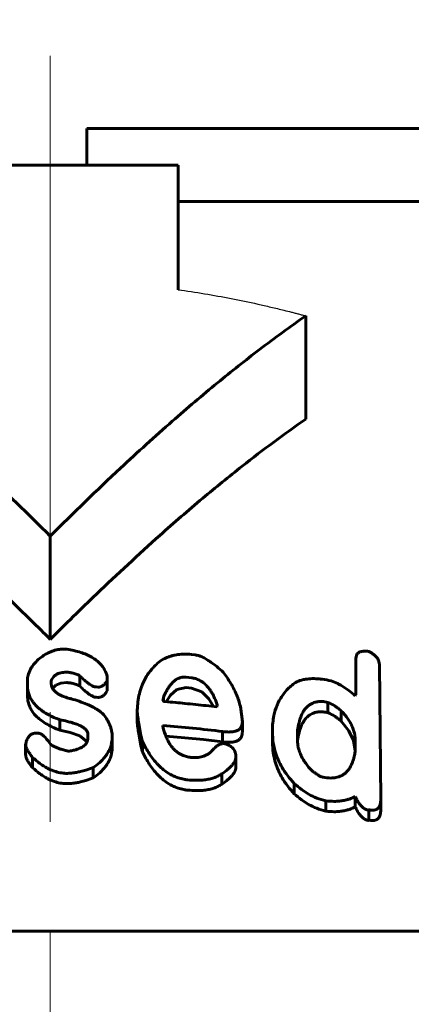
# Model space of a CAD drawing. Header units: millimetres. Extents: x 0 to 594, y 0 to 420.
# Tile 10 of 24: x 144.33 to 149.7, y 257.62 to 271.12. Entities that reach past the tile are written whole.
import ezdxf

# ---------------------------------------------------------------- set-up
doc = ezdxf.new("R2010")
doc.units = ezdxf.units.MM
for name, pattern in [('K5LT-1', [0]), ('K5LT_AXLED', [12, 7.5, -1.5, 1.5, -1.5]), ('K5LT_BASIC', [0]), ('K5LT_THIN', [0])]:
    doc.linetypes.add(name, pattern=pattern)
doc.layers.add('Системный слой', color=7, linetype='Continuous')
doc.layers.add('Системный слой (1)', color=251, linetype='Continuous', true_color=0x6c6c6c)
doc.styles.add('KDIMTEXTSTYLE', font='txt', dxfattribs={"width": 0.96, "oblique": 15, "height": 5})
doc.styles.add('KTEXTSTYLE', font='txt', dxfattribs={"width": 0.96, "height": 5})
doc.dimstyles.new('KDIMSTYLE (1.00)', dxfattribs={"dimtxt": 5, "dimasz": 1, "dimexe": 2, "dimexo": 0, "dimgap": 1, "dimtad": 1, "dimtxsty": 'KDIMTEXTSTYLE', "dimsah": 1, "dimcen": 0, "dimdle": 1, "dimadec": 0, "dimazin": 0, "dimtfac": 0.667, "dimtmove": 0, "dimatfit": 3, "dimfxl": 1, "dimtvp": 1, "dimtolj": 1, "dimtzin": 0, "dimarcsym": 0})

# ---------------------------------------------------------------- blocks, each defined once
blk = doc.blocks.new('U1')
at = {"layer": 'Системный слой (1)', "color": 150, "linetype": 'K5LT_BASIC', "lineweight": 60, "true_color": 0x0080ff}
for p, q in [((144.783, 261.953), (144.828, 261.998)), ((144.828, 261.998), (144.894, 262.026)), ((144.894, 262.026), (144.971, 262.033))]:
    blk.add_line(p, q, dxfattribs=at)
blk = doc.blocks.new('U3')
at = {"layer": 'Системный слой (1)', "color": 150, "linetype": 'K5LT_BASIC', "lineweight": 60, "true_color": 0x0080ff}
for p, q in [((148.842, 261.373), (148.738, 261.502)), ((148.907, 261.237), (148.842, 261.373)), ((148.929, 261.098), (148.907, 261.237))]:
    blk.add_line(p, q, dxfattribs=at)
blk = doc.blocks.new('U4')
at = {"layer": 'Системный слой (1)', "color": 150, "linetype": 'K5LT_BASIC', "lineweight": 60, "true_color": 0x0080ff}
for p, q in [((146.398, 261.861), (146.34, 261.771)), ((146.484, 261.938), (146.398, 261.861)), ((146.614, 261.965), (146.484, 261.938))]:
    blk.add_line(p, q, dxfattribs=at)
blk = doc.blocks.new('U6')
at = {"layer": 'Системный слой (1)', "color": 150, "linetype": 'K5LT_BASIC', "lineweight": 60, "true_color": 0x0080ff}
for p, q in [((144.883, 261.381), (145.025, 261.349)), ((145.025, 261.349), (145.158, 261.301)), ((145.158, 261.301), (145.256, 261.223))]:
    blk.add_line(p, q, dxfattribs=at)
blk = doc.blocks.new('U10')
at = {"layer": 'Системный слой (1)', "color": 150, "linetype": 'K5LT_BASIC', "lineweight": 60, "true_color": 0x0080ff}
for p, q in [((148.138, 261.238), (148.137, 261.226)), ((148.139, 261.251), (148.138, 261.238)), ((148.144, 261.262), (148.139, 261.251))]:
    blk.add_line(p, q, dxfattribs=at)
blk = doc.blocks.new('U13')
at = {"layer": 'Системный слой (1)', "color": 150, "linetype": 'K5LT_BASIC', "lineweight": 60, "true_color": 0x0080ff}
for p, q in [((146.827, 261.905), (146.684, 261.957)), ((146.924, 261.812), (146.827, 261.905)), ((146.989, 261.706), (146.924, 261.812))]:
    blk.add_line(p, q, dxfattribs=at)
blk = doc.blocks.new('U23')
at = {"layer": 'Системный слой (1)', "color": 150, "linetype": 'K5LT_BASIC', "lineweight": 60, "true_color": 0x0080ff}
for p, q in [((146.594, 261.277), (146.334, 261.3)), ((146.852, 261.251), (146.594, 261.277)), ((147.11, 261.221), (146.852, 261.251))]:
    blk.add_line(p, q, dxfattribs=at)
blk = doc.blocks.new('D0')
at = {"layer": 'Системный слой (1)'}
for points in [[(129.251, 275.823), (129.751, 276.481), (124.751, 275.823), (129.751, 275.165)], [(164.751, 275.823), (159.751, 276.481), (160.251, 275.823), (159.751, 275.165)]]:
    blk.add_hatch(color=7, dxfattribs=at).paths.add_polyline_path(points)
at = {"layer": 'Системный слой (1)', "color": 7, "linetype": 'K5LT_THIN', "lineweight": 18}
for p, q in [((124.751, 258.626), (124.751, 277.823)), ((164.751, 258.626), (164.751, 277.823)), ((124.751, 275.823), (129.751, 276.481)), ((129.751, 276.481), (129.251, 275.823)), ((160.251, 275.823), (159.751, 276.481)), ((159.751, 276.481), (164.751, 275.823)), ((129.751, 275.165), (124.751, 275.823)), ((124.751, 275.823), (164.751, 275.823)), ((129.251, 275.823), (129.751, 275.165)), ((164.751, 275.823), (159.751, 275.165)), ((159.751, 275.165), (160.251, 275.823))]:
    blk.add_line(p, q, dxfattribs=at)
blk.add_wipeout([(140.732, 276.823), (140.732, 284.205), (148.448, 284.205), (148.448, 276.823)]).dxf.layer = 'Системный слой (1)'
at = {"layer": 'Системный слой (1)', "color": 7, "insert": (140.732, 283.411), "char_height": 5, "attachment_point": 1, "style": 'KTEXTSTYLE'}
blk.add_mtext('\\fArial|b0|c204|p34;\\H5.0;\\W1.000;\\Q15;\\fGOST Type AU|b0|i0|c204|p34;\\Q15;\\W0.960;40', dxfattribs=at)
blk = doc.blocks.new('KDIMARROW_01')
at = {"layer": 'Системный слой'}
blk.add_hatch(color=0, dxfattribs=at).paths.add_polyline_path([(-5, -0.658), (0, 0), (-5, 0.658), (-4.5, 0)])
at = {"layer": 'Системный слой', "color": 0, "linetype": 'K5LT_THIN', "lineweight": 18}
for p, q in [((-4.5, 0), (-5, 0.658)), ((-5, 0.658), (0, 0)), ((0, 0), (-5, -0.658)), ((-5, -0.658), (-4.5, 0))]:
    blk.add_line(p, q, dxfattribs=at)
at = {"layer": 'Системный слой (1)', "color": 0, "linetype": 'K5LT_THIN', "lineweight": 18}
blk.add_line((305.918, 124.034), (303.918, 124.034), dxfattribs=at)

msp = doc.modelspace()

# ---------------------------------------------------------------- linework, layer by layer
at = {"layer": 'Системный слой (1)', "color": 30, "linetype": 'K5LT_AXLED', "lineweight": 18, "true_color": 0xff8000}
msp.add_line((144.751, 270.626), (144.751, 175.626), dxfattribs=at)
at = {"layer": 'Системный слой (1)', "color": 150, "linetype": 'K5LT_BASIC', "lineweight": 60, "true_color": 0x0080ff}
for p, q in [((145.251, 269.626), (152.735, 269.626)), ((145.251, 269.626), (145.251, 269.126)), ((143.001, 269.126), (146.501, 269.126)), ((146.501, 269.126), (146.501, 267.419)), ((146.501, 268.626), (154.596, 268.626)), ((148.251, 265.646), (148.251, 267.06)), ((144.751, 262.626), (144.751, 264.041)), ((146.684, 262.419), (146.737, 262.413)), ((148.938, 261.866), (148.938, 262.364)), ((149.26, 262.279), (149.278, 260.43)), ((145.154, 261.987), (145.154, 262.128)), ((145.53, 262.115), (145.53, 262.062)), ((146.614, 262.107), (146.684, 262.099)), ((144.438, 262), (144.438, 262.096)), ((144.438, 261.858), (144.438, 262)), ((144.762, 262.054), (144.762, 262.037)), ((145.407, 261.972), (145.381, 261.973)), ((145.53, 261.921), (145.53, 262.062)), ((146.614, 261.965), (146.684, 261.957)), ((148.929, 261.851), (148.938, 261.866)), ((145.407, 261.83), (145.381, 261.831)), ((146.292, 261.784), (146.3, 261.826)), ((146.3, 261.779), (146.3, 261.826)), ((147.041, 261.716), (147.033, 261.701)), ((147.355, 261.707), (147.382, 261.495)), ((148.554, 261.621), (148.554, 261.762)), ((145.943, 261.487), (145.943, 261.629)), ((148.738, 261.502), (148.738, 261.643)), ((144.883, 261.381), (144.883, 261.523)), ((146.292, 261.445), (146.292, 261.436)), ((147.382, 261.354), (147.382, 261.495)), ((144.544, 261.338), (144.587, 261.339)), ((145.267, 261.279), (145.267, 261.324)), ((147.11, 261.221), (147.11, 261.362)), ((147.795, 261.357), (147.795, 261.384)), ((147.795, 261.216), (147.795, 261.357)), ((148.136, 261.261), (148.136, 261.311)), ((148.144, 261.262), (148.144, 261.403)), ((144.413, 261.046), (144.413, 261.188)), ((145.599, 261.151), (145.599, 261.293)), ((146.012, 261.083), (146.012, 261.225)), ((147.12, 261.196), (147.163, 261.19)), ((148.136, 261.261), (148.136, 261.261)), ((148.929, 261.233), (148.929, 261.098)), ((147.294, 261.042), (147.294, 261.026)), ((147.294, 260.884), (147.294, 261.026)), ((144.509, 260.866), (144.509, 261.007)), ((145.338, 260.726), (145.338, 260.867)), ((147.102, 260.642), (147.102, 260.783)), ((148.093, 260.51), (148.093, 260.652)), ((148.528, 260.271), (148.528, 260.413)), ((148.929, 260.329), (148.929, 260.471)), ((149.278, 260.288), (149.278, 260.43)), ((149.113, 260.15), (149.113, 260.291)), ((124.751, 258.626), (164.751, 258.626))]:
    msp.add_line(p, q, dxfattribs=at)
at = {"layer": 'Системный слой (1)', "color": 7, "linetype": 'K5LT-1'}
msp.add_open_spline([(146.501, 267.419), (146.622, 267.402), (146.865, 267.365), (147.23, 267.299), (147.533, 267.236), (147.773, 267.181), (147.927, 267.144), (148.037, 267.116), (148.104, 267.099), (148.153, 267.086), (148.202, 267.073), (148.234, 267.064), (148.251, 267.06)], degree=3, knots=[0, 0, 0, 0, 0.308849, 0.617699, 0.926548, 1.080973, 1.235398, 1.323362, 1.365818, 1.408275, 1.450731, 1.493188, 1.493188, 1.493188, 1.493188], dxfattribs=at)
at = {"layer": 'Системный слой (1)', "color": 150, "linetype": 'K5LT_BASIC', "lineweight": 60, "true_color": 0x0080ff}
for points, knots in [([(144.751, 264.041), (144.446, 264.345), (143.91, 264.867), (143.167, 265.544), (142.525, 266.094), (141.901, 266.593), (141.47, 266.908), (141.251, 267.06)], [0, 0, 0, 0, 2.181066, 3.805962, 5.16753, 6.570619, 8, 8, 8, 8]), ([(148.251, 267.06), (148.038, 266.912), (147.631, 266.615), (147.022, 266.131), (146.386, 265.59), (145.62, 264.894), (145.068, 264.358), (144.751, 264.041)], [0, 0, 0, 0, 1.387012, 2.677141, 4.083997, 5.726255, 8, 8, 8, 8]), ([(144.751, 262.626), (144.687, 262.69), (144.524, 262.852), (144.254, 263.116), (143.793, 263.557), (143.179, 264.121), (142.415, 264.773), (141.773, 265.274), (141.384, 265.553), (141.251, 265.646)], [0, 0, 0, 0, 0.572057, 1.457049, 2.394883, 4.642037, 6.810489, 8.917194, 10, 10, 10, 10]), ([(148.251, 265.646), (147.956, 265.441), (147.482, 265.088), (146.819, 264.547), (146.152, 263.968), (145.456, 263.322), (144.96, 262.836), (144.751, 262.626)], [0, 0, 0, 0, 1.919125, 3.134702, 4.474726, 6.498063, 8, 8, 8, 8]), ([(144.622, 262.376), (144.597, 262.358), (144.562, 262.328), (144.525, 262.285), (144.5, 262.25), (144.479, 262.213), (144.455, 262.161), (144.444, 262.121), (144.438, 262.096)], [0, 0, 0, 0, 2.101797, 3.405163, 4.30768, 5.45292, 6.810574, 9, 9, 9, 9]), ([(144.832, 262.482), (144.807, 262.474), (144.766, 262.459), (144.693, 262.426), (144.648, 262.398), (144.622, 262.376)], [0, 0, 0, 0, 1.899939, 3.186918, 6, 6, 6, 6]), ([(144.979, 262.489), (144.962, 262.49), (144.938, 262.49), (144.904, 262.49), (144.872, 262.489), (144.846, 262.485), (144.832, 262.482)], [0, 0, 0, 0, 2.396834, 3.337671, 4.832556, 7, 7, 7, 7]), ([(145.53, 262.115), (145.522, 262.146), (145.504, 262.196), (145.466, 262.256), (145.428, 262.299), (145.383, 262.34), (145.321, 262.382), (145.248, 262.418), (145.135, 262.459), (145.044, 262.479), (144.979, 262.489)], [0, 0, 0, 0, 1.783452, 2.966177, 3.690798, 4.712944, 5.893383, 7.132932, 8.296714, 11, 11, 11, 11]), ([(146.684, 262.419), (146.652, 262.423), (146.604, 262.425), (146.543, 262.423), (146.5, 262.418), (146.457, 262.41), (146.415, 262.4), (146.35, 262.379), (146.305, 262.358), (146.274, 262.34)], [0, 0, 0, 0, 2.151621, 3.186178, 4.168338, 5.1267, 6.232234, 7.246941, 10, 10, 10, 10]), ([(147.102, 262.192), (147.072, 262.219), (147.024, 262.259), (146.96, 262.307), (146.92, 262.334), (146.887, 262.354), (146.859, 262.37), (146.824, 262.387), (146.784, 262.403), (146.752, 262.411), (146.737, 262.413)], [0, 0, 0, 0, 3.259666, 4.949536, 6.263647, 6.998352, 7.888723, 8.671519, 9.948281, 11, 11, 11, 11]), ([(149.113, 262.46), (149.093, 262.463), (149.063, 262.465), (149.03, 262.462), (149.01, 262.459), (148.993, 262.453), (148.976, 262.445), (148.962, 262.433), (148.951, 262.42), (148.94, 262.398), (148.938, 262.378), (148.938, 262.364)], [0, 0, 0, 0, 2.595655, 3.791725, 4.453216, 5.390776, 6.410508, 7.427524, 8.403077, 9.368739, 12, 12, 12, 12]), ([(149.26, 262.279), (149.26, 262.293), (149.257, 262.316), (149.245, 262.345), (149.231, 262.369), (149.211, 262.393), (149.174, 262.427), (149.138, 262.448), (149.113, 262.46)], [0, 0, 0, 0, 1.869476, 2.974361, 3.886359, 5.09942, 6.318686, 9, 9, 9, 9]), ([(145.943, 261.629), (145.943, 261.704), (145.953, 261.816), (145.987, 261.943), (146.017, 262.019), (146.048, 262.085), (146.091, 262.155), (146.161, 262.244), (146.225, 262.304), (146.274, 262.34)], [0, 0, 0, 0, 2.92167, 4.300563, 5.008664, 5.99317, 7.027723, 7.995791, 10, 10, 10, 10]), ([(144.762, 262.054), (144.77, 262.076), (144.786, 262.103), (144.814, 262.13), (144.83, 262.142), (144.849, 262.152), (144.871, 262.161), (144.899, 262.169), (144.932, 262.174), (144.957, 262.175), (144.971, 262.175)], [0, 0, 0, 0, 3.624174, 4.523416, 5.292299, 6.204623, 7.200345, 8.171892, 9.534825, 11, 11, 11, 11]), ([(144.971, 262.175), (144.988, 262.175), (145.014, 262.172), (145.049, 262.166), (145.078, 262.158), (145.114, 262.146), (145.139, 262.136), (145.154, 262.128)], [0, 0, 0, 0, 2.118718, 3.144557, 4.469735, 5.774865, 8, 8, 8, 8]), ([(145.154, 262.128), (145.175, 262.107), (145.206, 262.078), (145.249, 262.041), (145.275, 262.021), (145.297, 262.006), (145.315, 261.995), (145.334, 261.985), (145.356, 261.976), (145.373, 261.973), (145.381, 261.973)], [0, 0, 0, 0, 3.796826, 5.217632, 6.865858, 7.800207, 8.392, 9.223764, 10.198615, 11, 11, 11, 11]), ([(146.614, 262.107), (146.604, 262.108), (146.588, 262.108), (146.566, 262.107), (146.548, 262.104), (146.526, 262.099), (146.501, 262.089), (146.472, 262.073), (146.441, 262.049), (146.409, 262.017), (146.382, 261.982), (146.357, 261.944), (146.329, 261.893), (146.311, 261.852), (146.3, 261.826)], [0, 0, 0, 0, 0.854306, 1.260859, 1.772041, 2.387222, 3.147066, 4.124447, 5.419628, 6.979775, 8.674884, 10.056022, 11.852107, 15, 15, 15, 15]), ([(147.355, 261.707), (147.342, 261.76), (147.314, 261.844), (147.262, 261.956), (147.199, 262.067), (147.143, 262.144), (147.102, 262.192)], [0, 0, 0, 0, 2.219108, 3.511816, 4.774255, 7, 7, 7, 7]), ([(144.438, 262), (144.438, 261.969), (144.443, 261.918), (144.465, 261.85), (144.492, 261.797), (144.527, 261.747), (144.567, 261.704), (144.609, 261.668), (144.659, 261.632), (144.746, 261.579), (144.827, 261.544), (144.883, 261.523)], [0, 0, 0, 0, 1.843504, 3.025697, 4.147208, 5.201636, 6.348904, 7.18064, 8.000876, 9.352728, 12, 12, 12, 12]), ([(145.014, 261.817), (144.991, 261.823), (144.958, 261.832), (144.914, 261.849), (144.877, 261.866), (144.837, 261.891), (144.803, 261.922), (144.78, 261.956), (144.765, 261.994), (144.762, 262.021), (144.762, 262.037)], [0, 0, 0, 0, 1.8063, 2.689127, 3.830822, 5.185825, 6.701883, 8.074592, 9.242212, 11, 11, 11, 11]), ([(144.971, 262.033), (144.988, 262.033), (145.014, 262.031), (145.049, 262.024), (145.078, 262.017), (145.114, 262.005), (145.139, 261.994), (145.154, 261.987)], [0, 0, 0, 0, 2.118718, 3.144557, 4.469735, 5.774865, 8, 8, 8, 8]), ([(145.154, 261.987), (145.175, 261.966), (145.206, 261.937), (145.249, 261.9), (145.275, 261.88), (145.297, 261.864), (145.315, 261.854), (145.334, 261.844), (145.356, 261.835), (145.373, 261.832), (145.381, 261.831)], [0, 0, 0, 0, 3.796826, 5.217632, 6.865858, 7.800207, 8.392, 9.223764, 10.198615, 11, 11, 11, 11]), ([(145.407, 261.972), (145.411, 261.972), (145.418, 261.972), (145.429, 261.973), (145.44, 261.976), (145.453, 261.981), (145.468, 261.989), (145.484, 262.002), (145.499, 262.017), (145.515, 262.038), (145.524, 262.053), (145.53, 262.062)], [0, 0, 0, 0, 0.645317, 1.327222, 2.096282, 3.011597, 4.175739, 5.677681, 7.522086, 9.275402, 12, 12, 12, 12]), ([(147.041, 261.716), (147.03, 261.751), (147.008, 261.81), (146.973, 261.88), (146.947, 261.922), (146.927, 261.95), (146.909, 261.973), (146.88, 262.004), (146.847, 262.034), (146.81, 262.057), (146.781, 262.072), (146.755, 262.083), (146.723, 262.093), (146.699, 262.097), (146.684, 262.099)], [0, 0, 0, 0, 3.423356, 5.649126, 6.961979, 7.653774, 8.519434, 9.463085, 11.056081, 11.987058, 12.686498, 13.369404, 13.977426, 15, 15, 15, 15]), ([(148.109, 262.034), (148.066, 262.003), (147.996, 261.941), (147.924, 261.85), (147.883, 261.778), (147.844, 261.693), (147.805, 261.566), (147.795, 261.45), (147.795, 261.384)], [0, 0, 0, 0, 1.719122, 3.131208, 4.088696, 4.705319, 6.548996, 9, 9, 9, 9]), ([(148.599, 262.056), (148.558, 262.066), (148.5, 262.077), (148.43, 262.084), (148.368, 262.088), (148.309, 262.087), (148.244, 262.079), (148.18, 262.066), (148.135, 262.048), (148.109, 262.034)], [0, 0, 0, 0, 2.372194, 3.36715, 4.050811, 5.953834, 6.818026, 8.009322, 10, 10, 10, 10]), ([(148.929, 261.851), (148.902, 261.876), (148.857, 261.915), (148.789, 261.962), (148.738, 261.994), (148.675, 262.026), (148.63, 262.045), (148.599, 262.056)], [0, 0, 0, 0, 2.42436, 3.785815, 5.124298, 6.090113, 8, 8, 8, 8]), ([(144.438, 261.858), (144.438, 261.824), (144.445, 261.766), (144.473, 261.69), (144.509, 261.628), (144.554, 261.575), (144.614, 261.522), (144.716, 261.452), (144.813, 261.407), (144.883, 261.381)], [0, 0, 0, 0, 1.693804, 2.882216, 3.88565, 5.01315, 5.991822, 7.239477, 10, 10, 10, 10]), ([(145.407, 261.83), (145.411, 261.83), (145.418, 261.83), (145.429, 261.832), (145.44, 261.834), (145.453, 261.84), (145.468, 261.848), (145.484, 261.86), (145.499, 261.876), (145.515, 261.896), (145.524, 261.912), (145.53, 261.921)], [0, 0, 0, 0, 0.645317, 1.327222, 2.096282, 3.011597, 4.175739, 5.677681, 7.522086, 9.275402, 12, 12, 12, 12]), ([(145.52, 261.541), (145.507, 261.564), (145.48, 261.599), (145.433, 261.638), (145.392, 261.666), (145.34, 261.696), (145.267, 261.731), (145.172, 261.769), (145.084, 261.797), (145.03, 261.813), (145.014, 261.817)], [0, 0, 0, 0, 1.758426, 2.799416, 3.605377, 4.63764, 6.135528, 8.041431, 10.117239, 11, 11, 11, 11]), ([(146.292, 261.784), (146.295, 261.782), (146.299, 261.78), (146.306, 261.777), (146.312, 261.774), (146.316, 261.773), (146.318, 261.773)], [0, 0, 0, 0, 2.597647, 3.993322, 5.286611, 7, 7, 7, 7]), ([(146.318, 261.773), (146.369, 261.769), (146.461, 261.76), (146.602, 261.747), (146.79, 261.728), (146.935, 261.712), (147.033, 261.701)], [0, 0, 0, 0, 1.476064, 2.709571, 4.133475, 7, 7, 7, 7]), ([(148.554, 261.762), (148.527, 261.768), (148.484, 261.774), (148.434, 261.773), (148.402, 261.769), (148.375, 261.763), (148.343, 261.752), (148.307, 261.733), (148.272, 261.706), (148.241, 261.672), (148.212, 261.628), (148.186, 261.575), (148.161, 261.497), (148.149, 261.439), (148.144, 261.403)], [0, 0, 0, 0, 1.546579, 2.416705, 2.881445, 3.432165, 4.140149, 5.040037, 6.137772, 7.318781, 8.45822, 10.219879, 12.079192, 15, 15, 15, 15]), ([(148.738, 261.643), (148.722, 261.658), (148.694, 261.683), (148.633, 261.724), (148.587, 261.747), (148.554, 261.762)], [0, 0, 0, 0, 1.906125, 3.182071, 6, 6, 6, 6]), ([(145.943, 261.629), (145.948, 261.568), (145.967, 261.433), (145.995, 261.299), (146.012, 261.225)], [0, 0, 0, 0, 2.241787, 5, 5, 5, 5]), ([(148.144, 261.262), (148.149, 261.298), (148.16, 261.352), (148.183, 261.424), (148.204, 261.472), (148.232, 261.519), (148.26, 261.552), (148.288, 261.577), (148.311, 261.593), (148.339, 261.609), (148.372, 261.622), (148.414, 261.631), (148.453, 261.633), (148.501, 261.631), (148.532, 261.626), (148.554, 261.621)], [0, 0, 0, 0, 3.219499, 4.672744, 6.433061, 7.689558, 9.252481, 9.982229, 10.579949, 11.375278, 12.285247, 13.045381, 14.129521, 14.675466, 16, 16, 16, 16]), ([(148.738, 261.502), (148.722, 261.517), (148.694, 261.541), (148.633, 261.582), (148.587, 261.606), (148.554, 261.621)], [0, 0, 0, 0, 1.906125, 3.182071, 6, 6, 6, 6]), ([(148.929, 261.233), (148.929, 261.262), (148.926, 261.305), (148.911, 261.369), (148.892, 261.423), (148.864, 261.481), (148.817, 261.556), (148.771, 261.609), (148.738, 261.643)], [0, 0, 0, 0, 1.856287, 2.784888, 4.049792, 5.298592, 6.531579, 9, 9, 9, 9]), ([(144.883, 261.523), (144.918, 261.516), (144.974, 261.505), (145.039, 261.487), (145.081, 261.474), (145.112, 261.463), (145.141, 261.451), (145.167, 261.439), (145.193, 261.424), (145.215, 261.409), (145.234, 261.392), (145.248, 261.377), (145.258, 261.362), (145.265, 261.344), (145.267, 261.331), (145.267, 261.324)], [0, 0, 0, 0, 3.44248, 5.486125, 6.638565, 7.774924, 8.81501, 9.789824, 10.697593, 11.947054, 12.699288, 13.52978, 14.33577, 14.970762, 16, 16, 16, 16]), ([(145.599, 261.293), (145.599, 261.319), (145.595, 261.362), (145.576, 261.431), (145.552, 261.488), (145.528, 261.527), (145.52, 261.541)], [0, 0, 0, 0, 2.181143, 3.49792, 5.808338, 7, 7, 7, 7]), ([(145.943, 261.487), (145.948, 261.427), (145.967, 261.292), (145.995, 261.157), (146.012, 261.083)], [0, 0, 0, 0, 2.241787, 5, 5, 5, 5]), ([(146.292, 261.436), (146.301, 261.397), (146.319, 261.336), (146.351, 261.257), (146.376, 261.211), (146.399, 261.175), (146.42, 261.147), (146.447, 261.116), (146.48, 261.087), (146.515, 261.062), (146.551, 261.042), (146.586, 261.028), (146.627, 261.016), (146.656, 261.01), (146.675, 261.008)], [0, 0, 0, 0, 3.403541, 5.179835, 6.872861, 7.541135, 8.427272, 9.497211, 10.539403, 11.514178, 12.404481, 13.187205, 13.848386, 15, 15, 15, 15]), ([(147.11, 261.362), (147.14, 261.359), (147.187, 261.354), (147.237, 261.357), (147.271, 261.362), (147.297, 261.369), (147.324, 261.381), (147.342, 261.394), (147.356, 261.409), (147.373, 261.435), (147.38, 261.464), (147.382, 261.488), (147.382, 261.495)], [0, 0, 0, 0, 2.86387, 4.447416, 4.875526, 6.304328, 7.186803, 8.071842, 8.917989, 9.669422, 12.068354, 13, 13, 13, 13]), ([(144.544, 261.338), (144.537, 261.338), (144.526, 261.337), (144.511, 261.333), (144.498, 261.328), (144.485, 261.321), (144.471, 261.309), (144.457, 261.294), (144.446, 261.277), (144.435, 261.257), (144.423, 261.228), (144.417, 261.204), (144.413, 261.188)], [0, 0, 0, 0, 1.027699, 1.613908, 2.27767, 3.081637, 4.108706, 5.360894, 6.752921, 7.951826, 9.668066, 13, 13, 13, 13]), ([(144.752, 261.191), (144.739, 261.21), (144.72, 261.237), (144.691, 261.272), (144.674, 261.29), (144.657, 261.306), (144.644, 261.316), (144.631, 261.324), (144.622, 261.33), (144.613, 261.334), (144.601, 261.338), (144.592, 261.339), (144.587, 261.339)], [0, 0, 0, 0, 4.379047, 6.021195, 8.031074, 8.675554, 10.016758, 10.710091, 11.203134, 11.764751, 12.230088, 13, 13, 13, 13]), ([(147.11, 261.221), (147.14, 261.217), (147.187, 261.213), (147.237, 261.215), (147.271, 261.221), (147.297, 261.227), (147.324, 261.24), (147.342, 261.253), (147.356, 261.267), (147.373, 261.293), (147.38, 261.323), (147.382, 261.347), (147.382, 261.354)], [0, 0, 0, 0, 2.86387, 4.447416, 4.875526, 6.304328, 7.186803, 8.071842, 8.917989, 9.669422, 12.068354, 13, 13, 13, 13]), ([(147.795, 261.357), (147.795, 261.307), (147.8, 261.231), (147.822, 261.119), (147.852, 261.022), (147.898, 260.918), (147.95, 260.829), (148.014, 260.74), (148.061, 260.685), (148.093, 260.652)], [0, 0, 0, 0, 2.083477, 3.133743, 4.613934, 6.070054, 7.502429, 8.41086, 10, 10, 10, 10]), ([(148.144, 261.403), (148.143, 261.403), (148.142, 261.403), (148.142, 261.402), (148.141, 261.401), (148.141, 261.399), (148.14, 261.396), (148.139, 261.391), (148.138, 261.383), (148.137, 261.367), (148.136, 261.343), (148.136, 261.322), (148.136, 261.311)], [0, 0, 0, 0, 0.21377, 0.322883, 0.493167, 0.662921, 1.02624, 1.734796, 2.890136, 4.642, 8.23547, 13, 13, 13, 13]), ([(144.413, 261.188), (144.413, 261.178), (144.416, 261.164), (144.422, 261.143), (144.43, 261.124), (144.443, 261.101), (144.457, 261.077), (144.479, 261.046), (144.497, 261.023), (144.509, 261.007)], [0, 0, 0, 0, 1.431563, 2.172953, 3.290598, 4.554834, 5.965113, 7.234854, 10, 10, 10, 10]), ([(144.997, 261.093), (144.975, 261.098), (144.941, 261.106), (144.895, 261.119), (144.855, 261.133), (144.815, 261.15), (144.78, 261.17), (144.76, 261.184), (144.752, 261.191)], [0, 0, 0, 0, 2.217003, 3.33201, 4.764169, 6.331108, 7.847005, 9, 9, 9, 9]), ([(145.267, 261.279), (145.267, 261.266), (145.264, 261.247), (145.256, 261.223), (145.247, 261.204), (145.232, 261.184), (145.212, 261.165), (145.185, 261.147), (145.154, 261.132), (145.119, 261.119), (145.085, 261.109), (145.045, 261.1), (145.016, 261.096), (144.997, 261.093)], [0, 0, 0, 0, 1.831286, 2.672304, 3.630132, 4.694127, 5.853475, 7.01148, 8.39842, 9.75968, 11.027376, 12.023504, 14, 14, 14, 14]), ([(145.338, 260.867), (145.37, 260.889), (145.416, 260.924), (145.474, 260.981), (145.518, 261.034), (145.555, 261.096), (145.579, 261.154), (145.595, 261.22), (145.599, 261.264), (145.599, 261.293)], [0, 0, 0, 0, 2.003941, 3.005639, 4.42244, 5.837936, 7.25244, 8.209622, 10, 10, 10, 10]), ([(146.012, 261.225), (146.037, 261.176), (146.079, 261.1), (146.146, 261.002), (146.194, 260.943), (146.237, 260.898), (146.272, 260.864), (146.324, 260.821), (146.382, 260.782), (146.447, 260.749), (146.508, 260.725), (146.571, 260.709), (146.614, 260.702), (146.631, 260.701)], [0, 0, 0, 0, 3.107942, 4.774874, 6.418836, 7.091037, 7.938846, 8.870171, 10.402766, 11.222159, 12.155566, 13.302241, 14, 14, 14, 14]), ([(147.12, 261.196), (147.116, 261.196), (147.108, 261.196), (147.096, 261.194), (147.082, 261.19), (147.067, 261.183), (147.051, 261.175), (147.037, 261.165), (147.019, 261.152), (147.006, 261.142), (146.998, 261.135)], [0, 0, 0, 0, 0.887574, 1.60924, 2.631837, 3.999738, 5.45249, 6.893522, 8.194707, 11, 11, 11, 11]), ([(147.294, 261.042), (147.292, 261.054), (147.286, 261.075), (147.273, 261.104), (147.256, 261.13), (147.232, 261.154), (147.202, 261.174), (147.178, 261.185), (147.163, 261.19)], [0, 0, 0, 0, 1.845792, 3.147164, 4.654445, 6.068018, 7.289261, 9, 9, 9, 9]), ([(147.795, 261.216), (147.795, 261.166), (147.8, 261.09), (147.822, 260.978), (147.852, 260.881), (147.898, 260.777), (147.95, 260.688), (148.014, 260.599), (148.061, 260.544), (148.093, 260.51)], [0, 0, 0, 0, 2.083477, 3.133743, 4.613934, 6.070054, 7.502429, 8.41086, 10, 10, 10, 10]), ([(148.136, 261.261), (148.136, 261.23), (148.14, 261.183), (148.156, 261.113), (148.177, 261.052), (148.21, 260.988), (148.259, 260.912), (148.304, 260.859), (148.336, 260.827)], [0, 0, 0, 0, 1.867182, 2.836592, 4.194864, 5.517319, 6.804437, 9, 9, 9, 9]), ([(144.413, 261.046), (144.413, 261.037), (144.416, 261.023), (144.422, 261.002), (144.43, 260.982), (144.443, 260.959), (144.457, 260.936), (144.479, 260.904), (144.497, 260.881), (144.509, 260.866)], [0, 0, 0, 0, 1.431563, 2.172953, 3.290598, 4.554834, 5.965113, 7.234854, 10, 10, 10, 10]), ([(145.338, 260.726), (145.37, 260.748), (145.416, 260.783), (145.474, 260.84), (145.518, 260.892), (145.555, 260.955), (145.579, 261.013), (145.595, 261.078), (145.599, 261.122), (145.599, 261.151)], [0, 0, 0, 0, 2.003941, 3.005639, 4.42244, 5.837936, 7.25244, 8.209622, 10, 10, 10, 10]), ([(146.012, 261.083), (146.037, 261.034), (146.079, 260.958), (146.146, 260.86), (146.194, 260.801), (146.237, 260.756), (146.272, 260.723), (146.324, 260.679), (146.382, 260.64), (146.447, 260.607), (146.508, 260.583), (146.571, 260.567), (146.614, 260.561), (146.631, 260.559)], [0, 0, 0, 0, 3.107942, 4.774874, 6.418836, 7.091037, 7.938846, 8.870171, 10.402766, 11.222159, 12.155566, 13.302241, 14, 14, 14, 14]), ([(146.998, 261.135), (146.99, 261.124), (146.975, 261.106), (146.947, 261.079), (146.914, 261.054), (146.876, 261.033), (146.837, 261.019), (146.797, 261.01), (146.743, 261.004), (146.701, 261.006), (146.675, 261.008)], [0, 0, 0, 0, 1.367712, 2.536686, 4.014001, 5.40562, 6.553756, 7.667699, 8.899966, 11, 11, 11, 11]), ([(147.102, 260.783), (147.131, 260.802), (147.172, 260.832), (147.218, 260.875), (147.25, 260.909), (147.28, 260.955), (147.293, 260.996), (147.294, 261.022), (147.294, 261.026)], [0, 0, 0, 0, 2.682851, 3.921929, 5.131734, 6.611353, 8.651625, 9, 9, 9, 9]), ([(148.485, 260.737), (148.521, 260.73), (148.572, 260.723), (148.631, 260.726), (148.668, 260.731), (148.698, 260.739), (148.726, 260.75), (148.753, 260.763), (148.784, 260.783), (148.817, 260.814), (148.847, 260.852), (148.875, 260.901), (148.901, 260.963), (148.919, 261.031), (148.927, 261.078), (148.929, 261.098)], [0, 0, 0, 0, 2.117455, 2.908526, 3.485441, 4.331842, 4.84115, 5.470462, 6.343238, 7.51216, 8.853974, 10.156079, 12.048467, 14.353932, 16, 16, 16, 16]), ([(144.509, 261.007), (144.54, 260.979), (144.592, 260.935), (144.664, 260.886), (144.726, 260.852), (144.777, 260.828), (144.827, 260.812), (144.879, 260.798), (144.928, 260.79), (144.964, 260.789), (144.971, 260.789)], [0, 0, 0, 0, 2.919811, 4.634785, 5.76435, 7.45351, 8.124937, 8.927624, 10.648388, 11, 11, 11, 11]), ([(144.509, 260.866), (144.54, 260.838), (144.592, 260.794), (144.664, 260.745), (144.726, 260.71), (144.777, 260.687), (144.827, 260.67), (144.879, 260.656), (144.928, 260.649), (144.964, 260.648), (144.971, 260.648)], [0, 0, 0, 0, 2.919811, 4.634785, 5.76435, 7.45351, 8.124937, 8.927624, 10.648388, 11, 11, 11, 11]), ([(144.971, 260.789), (144.994, 260.789), (145.041, 260.791), (145.106, 260.801), (145.172, 260.815), (145.249, 260.836), (145.306, 260.855), (145.338, 260.867)], [0, 0, 0, 0, 1.450779, 2.910119, 4.059162, 5.743476, 8, 8, 8, 8]), ([(146.631, 260.701), (146.673, 260.696), (146.723, 260.693), (146.793, 260.694), (146.845, 260.697), (146.912, 260.706), (146.975, 260.722), (147.022, 260.739), (147.064, 260.759), (147.088, 260.773), (147.102, 260.783)], [0, 0, 0, 0, 2.726595, 3.208284, 4.482022, 6.097077, 7.65377, 8.882834, 9.649751, 11, 11, 11, 11]), ([(147.102, 260.642), (147.131, 260.661), (147.172, 260.691), (147.218, 260.733), (147.25, 260.768), (147.28, 260.813), (147.293, 260.854), (147.294, 260.88), (147.294, 260.884)], [0, 0, 0, 0, 2.682851, 3.921929, 5.131734, 6.611353, 8.651625, 9, 9, 9, 9]), ([(148.336, 260.827), (148.348, 260.817), (148.367, 260.802), (148.393, 260.783), (148.414, 260.769), (148.434, 260.757), (148.451, 260.748), (148.468, 260.742), (148.478, 260.738), (148.485, 260.737)], [0, 0, 0, 0, 2.865608, 4.214969, 5.770995, 7.123949, 8.27261, 8.904282, 10, 10, 10, 10]), ([(144.971, 260.648), (144.994, 260.648), (145.041, 260.65), (145.106, 260.659), (145.172, 260.673), (145.249, 260.694), (145.306, 260.714), (145.338, 260.726)], [0, 0, 0, 0, 1.450779, 2.910119, 4.059162, 5.743476, 8, 8, 8, 8]), ([(146.631, 260.559), (146.673, 260.555), (146.723, 260.552), (146.793, 260.553), (146.845, 260.555), (146.912, 260.564), (146.975, 260.58), (147.022, 260.598), (147.064, 260.618), (147.088, 260.632), (147.102, 260.642)], [0, 0, 0, 0, 2.726595, 3.208284, 4.482022, 6.097077, 7.65377, 8.882834, 9.649751, 11, 11, 11, 11]), ([(148.093, 260.652), (148.124, 260.623), (148.182, 260.574), (148.276, 260.511), (148.376, 260.458), (148.462, 260.427), (148.517, 260.415), (148.528, 260.413)], [0, 0, 0, 0, 2.209731, 3.806921, 5.490326, 7.505874, 8, 8, 8, 8]), ([(148.093, 260.51), (148.124, 260.481), (148.182, 260.433), (148.276, 260.37), (148.376, 260.317), (148.462, 260.286), (148.517, 260.273), (148.528, 260.271)], [0, 0, 0, 0, 2.209731, 3.806921, 5.490326, 7.505874, 8, 8, 8, 8]), ([(148.528, 260.413), (148.566, 260.408), (148.616, 260.404), (148.689, 260.406), (148.744, 260.411), (148.801, 260.422), (148.864, 260.441), (148.904, 260.458), (148.929, 260.471)], [0, 0, 0, 0, 2.342509, 3.083418, 4.571425, 5.878219, 6.912816, 9, 9, 9, 9]), ([(148.929, 260.471), (148.937, 260.455), (148.95, 260.43), (148.97, 260.396), (148.988, 260.37), (149.006, 260.349), (149.024, 260.33), (149.043, 260.313), (149.065, 260.3), (149.085, 260.291), (149.098, 260.287), (149.103, 260.286)], [0, 0, 0, 0, 2.623504, 4.288333, 5.892612, 7.079693, 8.203703, 9.364899, 10.449894, 11.360832, 12, 12, 12, 12]), ([(149.113, 260.291), (149.134, 260.287), (149.161, 260.283), (149.191, 260.286), (149.206, 260.289), (149.22, 260.295), (149.234, 260.303), (149.247, 260.315), (149.258, 260.33), (149.266, 260.347), (149.273, 260.37), (149.277, 260.397), (149.278, 260.419), (149.278, 260.43)], [0, 0, 0, 0, 2.690268, 3.36811, 4.071255, 4.806007, 5.611826, 6.581871, 7.721134, 8.970446, 10.013315, 12.033691, 14, 14, 14, 14]), ([(148.528, 260.271), (148.566, 260.266), (148.616, 260.263), (148.689, 260.264), (148.744, 260.27), (148.801, 260.281), (148.864, 260.299), (148.904, 260.316), (148.929, 260.329)], [0, 0, 0, 0, 2.342509, 3.083418, 4.571425, 5.878219, 6.912816, 9, 9, 9, 9]), ([(148.929, 260.329), (148.937, 260.314), (148.95, 260.288), (148.97, 260.254), (148.988, 260.229), (149.006, 260.207), (149.024, 260.189), (149.043, 260.172), (149.065, 260.158), (149.085, 260.149), (149.098, 260.146), (149.103, 260.144)], [0, 0, 0, 0, 2.623504, 4.288333, 5.892612, 7.079693, 8.203703, 9.364899, 10.449894, 11.360832, 12, 12, 12, 12]), ([(149.103, 260.286), (149.104, 260.285), (149.107, 260.285), (149.11, 260.285), (149.111, 260.287), (149.113, 260.288), (149.113, 260.29), (149.113, 260.291)], [0, 0, 0, 0, 2.100308, 3.45303, 4.212824, 5.807369, 8, 8, 8, 8]), ([(149.113, 260.15), (149.134, 260.145), (149.161, 260.141), (149.191, 260.144), (149.206, 260.148), (149.22, 260.153), (149.234, 260.162), (149.247, 260.173), (149.258, 260.189), (149.266, 260.206), (149.273, 260.228), (149.277, 260.255), (149.278, 260.277), (149.278, 260.288)], [0, 0, 0, 0, 2.690268, 3.36811, 4.071255, 4.806007, 5.611826, 6.581871, 7.721134, 8.970446, 10.013315, 12.033691, 14, 14, 14, 14]), ([(149.103, 260.144), (149.104, 260.144), (149.107, 260.144), (149.11, 260.144), (149.111, 260.145), (149.113, 260.147), (149.113, 260.149), (149.113, 260.15)], [0, 0, 0, 0, 2.100308, 3.45303, 4.212824, 5.807369, 8, 8, 8, 8])]:
    msp.add_open_spline(points, degree=3, knots=knots, dxfattribs=at)
msp.add_open_spline([(147.11, 261.362), (146.838, 261.396), (146.565, 261.424), (146.292, 261.445)], degree=3, dxfattribs=at)

# ---------------------------------------------------------------- block references
at = {"layer": 'Системный слой (1)'}
for name in ['U1', 'U4', 'U13', 'U3', 'U6', 'U23', 'U10']:
    msp.add_blockref(name, (0, 0), dxfattribs=at)

# ---------------------------------------------------------------- next in the draw order: dimensions: what is measured, and where the dimension line sits
at = {"layer": 'Системный слой (1)', "color": 7}
dim = msp.add_linear_dim(base=(124.751, 275.823), p1=(164.751, 258.626), p2=(124.751, 258.626), dimstyle='KDIMSTYLE (1.00)', override={"dimexo": 0, "dimpost": '\\fGOST Type AU|b0|c204|p34;\\H5.0;\\W0.960;\\Q15;<>', "dimblk1": 'KDIMARROW_01', "dimblk2": 'KDIMARROW_01', "dimse1": 0, "dimse2": 0, "dimclrt": 7, "dimtol": 1, "dimtp": 0, "dimtm": 0, "dimtdec": 5, "dimtolj": 1}, dxfattribs=at)
dim.commit()
dim.dimension.update_dxf_attribs({"geometry": 'D0', "text_midpoint": (144.751, 275.823), "dimtype": 160})

doc.saveas('drawing.dxf')
